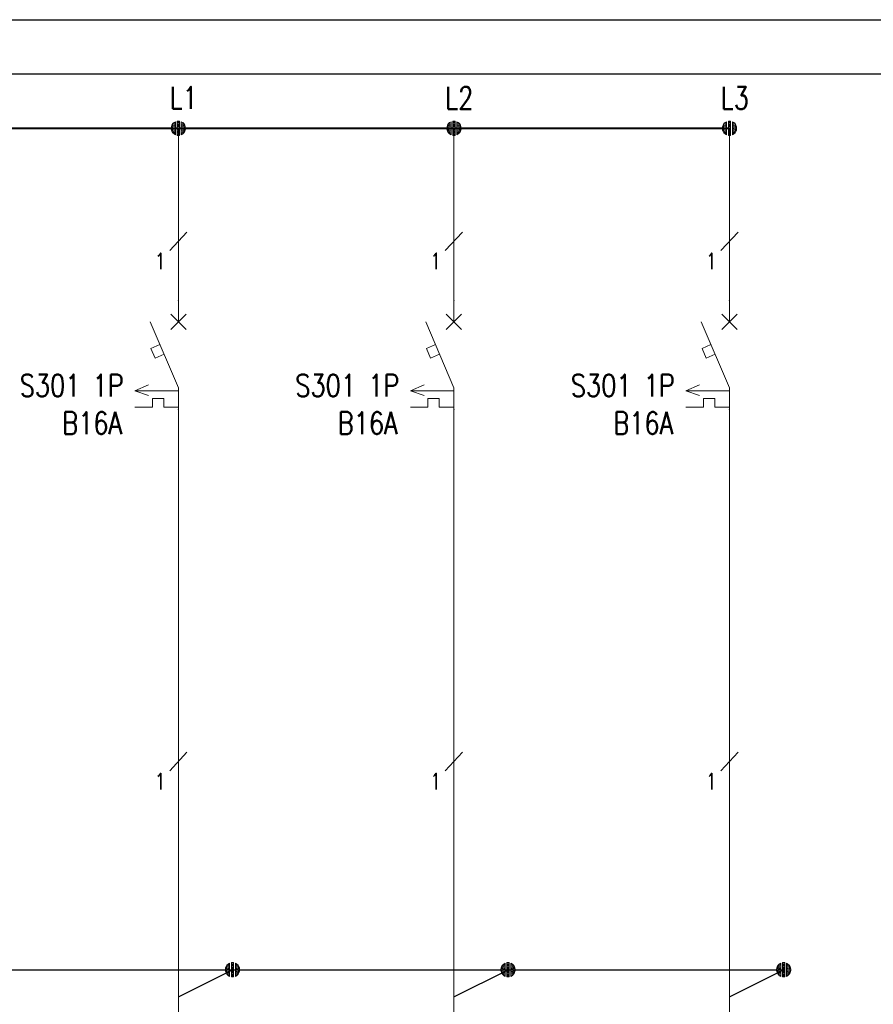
# Model space of a CAD drawing. Header units: millimetres. Extents: x 2505 to 3495, y 1397 to 1684.
# Tile 4 of 59: x 2630 to 2674, y 1465 to 1516. Entities that reach past the tile are written whole.
import ezdxf
from ezdxf.enums import TextEntityAlignment as Align

# ---------------------------------------------------------------- set-up
doc = ezdxf.new("R2010")
doc.units = ezdxf.units.MM
for name, color, linetype, lineweight in [('EB_PRZEWODY', 3, 'Continuous', 20), ('PRZEWODY', 3, 'Continuous', 20), ('SYMBOL', 3, 'Continuous', 20), ('SZYNY', 1, 'Continuous', 40)]:
    doc.layers.add(name, color=color, linetype=linetype, lineweight=lineweight)
doc.layers.add('OPIS', color=7, linetype='Continuous')
doc.styles.add('SIMPLEX', font='simplex.shx', dxfattribs={"width": 0.8})

# ---------------------------------------------------------------- blocks, each defined once
blk = doc.blocks.new('S-ZAB')
for p, q in [((-0.000008, -2.000032), (-0.000008, -0.000031)), ((-0.707114, -2.707138), (0.707099, -1.292925)), ((0.707099, -2.707138), (-0.707114, -1.292925)), ((-2.605718, -2.000032), (-0.000008, -8.080032)), ((-1.707928, -4.094892), (-2.531218, -4.447722)), ((-2.531218, -4.447722), (-2.150078, -5.337052)), ((-1.326788, -4.984212), (-2.150078, -5.337052)), ((-4.022616, -8.370921), (-2.759798, -7.798842)), ((-0.000008, -8.080032), (-0.000008, -10.080032)), ((-0.000008, -8.370921), (-4.022616, -8.370921)), ((-2.759798, -8.79886), (-4.022616, -8.370921)), ((-2.403294, -9.060289), (-2.403294, -9.874011)), ((-1.349945, -9.060289), (-2.403294, -9.060289)), ((-1.349945, -9.060289), (-1.349945, -9.874011)), ((-2.403294, -9.874011), (-4.022616, -9.874011)), ((-0.000008, -9.874011), (-1.349945, -9.874011))]:
    blk.add_line(p, q)
for p in [(-0.000008, -0.000031), (-0.000008, -10.080032)]:
    blk.add_point(p)
blk = doc.blocks.new('*U194')
for p, q in [((-0.637, 0.172), (-0.658, 0.021)), ((-0.637, 0.172), (-0.658, 0.021)), ((-0.637, 0.002), (-0.656, -0.028)), ((-0.598, 0.282), (-0.637, 0.172)), ((-0.598, 0.282), (-0.637, 0.172)), ((-0.598, 0.142), (-0.637, 0.087)), ((-0.598, 0.002), (-0.637, 0.002)), ((-0.513, 0.425), (-0.598, 0.282)), ((-0.513, 0.425), (-0.598, 0.282)), ((-0.513, 0.285), (-0.598, 0.188)), ((-0.513, 0.145), (-0.598, 0.095)), ((-0.513, 0.006), (-0.598, 0.002)), ((-0.399, 0.524), (-0.513, 0.425)), ((-0.399, 0.524), (-0.513, 0.425)), ((-0.399, 0.408), (-0.513, 0.332)), ((-0.399, 0.291), (-0.513, 0.239)), ((-0.399, 0.175), (-0.513, 0.145)), ((-0.399, 0.058), (-0.513, 0.052)), ((-0.267, 0.605), (-0.399, 0.524)), ((-0.267, 0.605), (-0.399, 0.524)), ((-0.267, 0.495), (-0.399, 0.429)), ((-0.267, 0.385), (-0.399, 0.334)), ((-0.267, 0.274), (-0.399, 0.238)), ((-0.267, 0.164), (-0.399, 0.143)), ((-0.267, 0.053), (-0.399, 0.048)), ((-0.267, 0.605), (-0.267, -0.609)), ((-0.267, 0.605), (-0.267, -0.609)), ((-0.105, 0.664), (0.105, 0.664)), ((-0.105, 0.664), (0.105, 0.664)), ((-0.105, -0.664), (-0.105, 0.664)), ((-0.105, 0.664), (-0.105, -0.664)), ((-0.105, 0.562), (0.105, 0.562)), ((-0.105, 0.46), (0.105, 0.46)), ((-0.105, 0.358), (0.105, 0.358)), ((-0.105, 0.256), (0.105, 0.256)), ((-0.105, 0.153), (0.105, 0.153)), ((-0.105, 0.051), (0.105, 0.051)), ((0.105, -0.664), (0.105, 0.664)), ((0.105, 0.664), (0.105, -0.664)), ((0.267, 0.605), (0.267, -0.609)), ((0.267, 0.605), (0.267, -0.609)), ((0.267, 0.605), (0.399, 0.524)), ((0.267, 0.605), (0.399, 0.524)), ((0.267, 0.495), (0.399, 0.429)), ((0.267, 0.385), (0.399, 0.334)), ((0.267, 0.274), (0.399, 0.238)), ((0.267, 0.164), (0.399, 0.143)), ((0.267, 0.053), (0.399, 0.048)), ((0.399, 0.524), (0.513, 0.425)), ((0.399, 0.524), (0.513, 0.425)), ((0.399, 0.408), (0.513, 0.332)), ((0.399, 0.291), (0.513, 0.239)), ((0.399, 0.175), (0.513, 0.145)), ((0.399, 0.058), (0.513, 0.052)), ((0.513, 0.425), (0.598, 0.282)), ((0.513, 0.425), (0.598, 0.282)), ((0.513, 0.285), (0.598, 0.188)), ((0.513, 0.145), (0.598, 0.095)), ((0.513, 0.006), (0.598, 0.002)), ((0.598, 0.282), (0.637, 0.172)), ((0.598, 0.282), (0.637, 0.172)), ((0.598, 0.142), (0.637, 0.087)), ((0.598, 0.002), (0.637, 0.002)), ((0.637, 0.172), (0.658, 0.021)), ((0.637, 0.172), (0.658, 0.021)), ((0.637, 0.002), (0.656, -0.028)), ((-0.654, -0.076), (-0.637, -0.168)), ((-0.637, -0.168), (-0.654, -0.076)), ((-0.598, -0.138), (-0.637, -0.083)), ((-0.637, -0.168), (-0.598, -0.278)), ((-0.598, -0.278), (-0.637, -0.168)), ((-0.513, -0.134), (-0.598, -0.091)), ((-0.513, -0.274), (-0.598, -0.185)), ((-0.598, -0.278), (-0.513, -0.414)), ((-0.513, -0.414), (-0.598, -0.278)), ((-0.399, -0.058), (-0.513, -0.041)), ((-0.399, -0.175), (-0.513, -0.134)), ((-0.399, -0.291), (-0.513, -0.228)), ((-0.399, -0.408), (-0.513, -0.321)), ((-0.513, -0.414), (-0.399, -0.524)), ((-0.399, -0.524), (-0.513, -0.414)), ((-0.267, -0.057), (-0.399, -0.048)), ((-0.267, -0.167), (-0.399, -0.143)), ((-0.267, -0.278), (-0.399, -0.238)), ((-0.267, -0.388), (-0.399, -0.334)), ((-0.267, -0.499), (-0.399, -0.429)), ((-0.399, -0.524), (-0.267, -0.609)), ((-0.267, -0.609), (-0.399, -0.524)), ((-0.105, -0.051), (0.105, -0.051)), ((-0.105, -0.153), (0.105, -0.153)), ((-0.105, -0.256), (0.105, -0.256)), ((-0.105, -0.358), (0.105, -0.358)), ((-0.105, -0.46), (0.105, -0.46)), ((-0.105, -0.562), (0.105, -0.562)), ((0.105, -0.664), (-0.105, -0.664)), ((-0.105, -0.664), (0.105, -0.664)), ((0.267, -0.057), (0.399, -0.048)), ((0.267, -0.167), (0.399, -0.143)), ((0.267, -0.278), (0.399, -0.238)), ((0.267, -0.388), (0.399, -0.334)), ((0.267, -0.499), (0.399, -0.429)), ((0.399, -0.524), (0.267, -0.609)), ((0.267, -0.609), (0.399, -0.524)), ((0.399, -0.058), (0.513, -0.041)), ((0.399, -0.175), (0.513, -0.134)), ((0.399, -0.291), (0.513, -0.228)), ((0.399, -0.408), (0.513, -0.321)), ((0.513, -0.414), (0.399, -0.524)), ((0.399, -0.524), (0.513, -0.414)), ((0.513, -0.134), (0.598, -0.091)), ((0.513, -0.274), (0.598, -0.185)), ((0.598, -0.278), (0.513, -0.414)), ((0.513, -0.414), (0.598, -0.278)), ((0.598, -0.138), (0.637, -0.083)), ((0.637, -0.168), (0.598, -0.278)), ((0.598, -0.278), (0.637, -0.168)), ((0.654, -0.076), (0.637, -0.168)), ((0.637, -0.168), (0.654, -0.076))]:
    blk.add_line(p, q)
at = {"ltscale": 5}
blk.add_line((0.658, 0.021), (0.658, -0.076), dxfattribs=at)
blk.add_point((0, 0))
blk = doc.blocks.new('*U195')
for p, q in [((-0.637, 0.172), (-0.658, 0.021)), ((-0.637, 0.172), (-0.658, 0.021)), ((-0.637, 0.002), (-0.656, -0.028)), ((-0.598, 0.282), (-0.637, 0.172)), ((-0.598, 0.282), (-0.637, 0.172)), ((-0.598, 0.142), (-0.637, 0.087)), ((-0.598, 0.002), (-0.637, 0.002)), ((-0.513, 0.425), (-0.598, 0.282)), ((-0.513, 0.425), (-0.598, 0.282)), ((-0.513, 0.285), (-0.598, 0.188)), ((-0.513, 0.145), (-0.598, 0.095)), ((-0.513, 0.006), (-0.598, 0.002)), ((-0.399, 0.524), (-0.513, 0.425)), ((-0.399, 0.524), (-0.513, 0.425)), ((-0.399, 0.408), (-0.513, 0.332)), ((-0.399, 0.291), (-0.513, 0.239)), ((-0.399, 0.175), (-0.513, 0.145)), ((-0.399, 0.058), (-0.513, 0.052)), ((-0.267, 0.605), (-0.399, 0.524)), ((-0.267, 0.605), (-0.399, 0.524)), ((-0.267, 0.495), (-0.399, 0.429)), ((-0.267, 0.385), (-0.399, 0.334)), ((-0.267, 0.274), (-0.399, 0.238)), ((-0.267, 0.164), (-0.399, 0.143)), ((-0.267, 0.053), (-0.399, 0.048)), ((-0.267, 0.605), (-0.267, -0.609)), ((-0.267, 0.605), (-0.267, -0.609)), ((-0.105, 0.664), (0.105, 0.664)), ((-0.105, 0.664), (0.105, 0.664)), ((-0.105, -0.664), (-0.105, 0.664)), ((-0.105, 0.664), (-0.105, -0.664)), ((-0.105, 0.562), (0.105, 0.562)), ((-0.105, 0.46), (0.105, 0.46)), ((-0.105, 0.358), (0.105, 0.358)), ((-0.105, 0.256), (0.105, 0.256)), ((-0.105, 0.153), (0.105, 0.153)), ((-0.105, 0.051), (0.105, 0.051)), ((0.105, -0.664), (0.105, 0.664)), ((0.105, 0.664), (0.105, -0.664)), ((0.267, 0.605), (0.267, -0.609)), ((0.267, 0.605), (0.267, -0.609)), ((0.267, 0.605), (0.399, 0.524)), ((0.267, 0.605), (0.399, 0.524)), ((0.267, 0.495), (0.399, 0.429)), ((0.267, 0.385), (0.399, 0.334)), ((0.267, 0.274), (0.399, 0.238)), ((0.267, 0.164), (0.399, 0.143)), ((0.267, 0.053), (0.399, 0.048)), ((0.399, 0.524), (0.513, 0.425)), ((0.399, 0.524), (0.513, 0.425)), ((0.399, 0.408), (0.513, 0.332)), ((0.399, 0.291), (0.513, 0.239)), ((0.399, 0.175), (0.513, 0.145)), ((0.399, 0.058), (0.513, 0.052)), ((0.513, 0.425), (0.598, 0.282)), ((0.513, 0.425), (0.598, 0.282)), ((0.513, 0.285), (0.598, 0.188)), ((0.513, 0.145), (0.598, 0.095)), ((0.513, 0.006), (0.598, 0.002)), ((0.598, 0.282), (0.637, 0.172)), ((0.598, 0.282), (0.637, 0.172)), ((0.598, 0.142), (0.637, 0.087)), ((0.598, 0.002), (0.637, 0.002)), ((0.637, 0.172), (0.658, 0.021)), ((0.637, 0.172), (0.658, 0.021)), ((0.637, 0.002), (0.656, -0.028)), ((-0.654, -0.076), (-0.637, -0.168)), ((-0.637, -0.168), (-0.654, -0.076)), ((-0.598, -0.138), (-0.637, -0.083)), ((-0.637, -0.168), (-0.598, -0.278)), ((-0.598, -0.278), (-0.637, -0.168)), ((-0.513, -0.134), (-0.598, -0.091)), ((-0.513, -0.274), (-0.598, -0.185)), ((-0.598, -0.278), (-0.513, -0.414)), ((-0.513, -0.414), (-0.598, -0.278)), ((-0.399, -0.058), (-0.513, -0.041)), ((-0.399, -0.175), (-0.513, -0.134)), ((-0.399, -0.291), (-0.513, -0.228)), ((-0.399, -0.408), (-0.513, -0.321)), ((-0.513, -0.414), (-0.399, -0.524)), ((-0.399, -0.524), (-0.513, -0.414)), ((-0.267, -0.057), (-0.399, -0.048)), ((-0.267, -0.167), (-0.399, -0.143)), ((-0.267, -0.278), (-0.399, -0.238)), ((-0.267, -0.388), (-0.399, -0.334)), ((-0.267, -0.499), (-0.399, -0.429)), ((-0.399, -0.524), (-0.267, -0.609)), ((-0.267, -0.609), (-0.399, -0.524)), ((-0.105, -0.051), (0.105, -0.051)), ((-0.105, -0.153), (0.105, -0.153)), ((-0.105, -0.256), (0.105, -0.256)), ((-0.105, -0.358), (0.105, -0.358)), ((-0.105, -0.46), (0.105, -0.46)), ((-0.105, -0.562), (0.105, -0.562)), ((0.105, -0.664), (-0.105, -0.664)), ((-0.105, -0.664), (0.105, -0.664)), ((0.267, -0.057), (0.399, -0.048)), ((0.267, -0.167), (0.399, -0.143)), ((0.267, -0.278), (0.399, -0.238)), ((0.267, -0.388), (0.399, -0.334)), ((0.267, -0.499), (0.399, -0.429)), ((0.399, -0.524), (0.267, -0.609)), ((0.267, -0.609), (0.399, -0.524)), ((0.399, -0.058), (0.513, -0.041)), ((0.399, -0.175), (0.513, -0.134)), ((0.399, -0.291), (0.513, -0.228)), ((0.399, -0.408), (0.513, -0.321)), ((0.513, -0.414), (0.399, -0.524)), ((0.399, -0.524), (0.513, -0.414)), ((0.513, -0.134), (0.598, -0.091)), ((0.513, -0.274), (0.598, -0.185)), ((0.598, -0.278), (0.513, -0.414)), ((0.513, -0.414), (0.598, -0.278)), ((0.598, -0.138), (0.637, -0.083)), ((0.637, -0.168), (0.598, -0.278)), ((0.598, -0.278), (0.637, -0.168)), ((0.654, -0.076), (0.637, -0.168)), ((0.637, -0.168), (0.654, -0.076))]:
    blk.add_line(p, q)
at = {"ltscale": 5}
blk.add_line((0.658, 0.021), (0.658, -0.076), dxfattribs=at)
blk.add_point((0, 0))
blk = doc.blocks.new('*U202')
for p, q in [((-0.637, 0.172), (-0.658, 0.021)), ((-0.637, 0.172), (-0.658, 0.021)), ((-0.637, 0.002), (-0.656, -0.028)), ((-0.598, 0.282), (-0.637, 0.172)), ((-0.598, 0.282), (-0.637, 0.172)), ((-0.598, 0.142), (-0.637, 0.087)), ((-0.598, 0.002), (-0.637, 0.002)), ((-0.513, 0.425), (-0.598, 0.282)), ((-0.513, 0.425), (-0.598, 0.282)), ((-0.513, 0.285), (-0.598, 0.188)), ((-0.513, 0.145), (-0.598, 0.095)), ((-0.513, 0.006), (-0.598, 0.002)), ((-0.399, 0.524), (-0.513, 0.425)), ((-0.399, 0.524), (-0.513, 0.425)), ((-0.399, 0.408), (-0.513, 0.332)), ((-0.399, 0.291), (-0.513, 0.239)), ((-0.399, 0.175), (-0.513, 0.145)), ((-0.399, 0.058), (-0.513, 0.052)), ((-0.267, 0.605), (-0.399, 0.524)), ((-0.267, 0.605), (-0.399, 0.524)), ((-0.267, 0.495), (-0.399, 0.429)), ((-0.267, 0.385), (-0.399, 0.334)), ((-0.267, 0.274), (-0.399, 0.238)), ((-0.267, 0.164), (-0.399, 0.143)), ((-0.267, 0.053), (-0.399, 0.048)), ((-0.267, 0.605), (-0.267, -0.609)), ((-0.267, 0.605), (-0.267, -0.609)), ((-0.105, 0.664), (0.105, 0.664)), ((-0.105, 0.664), (0.105, 0.664)), ((-0.105, -0.664), (-0.105, 0.664)), ((-0.105, 0.664), (-0.105, -0.664)), ((-0.105, 0.562), (0.105, 0.562)), ((-0.105, 0.46), (0.105, 0.46)), ((-0.105, 0.358), (0.105, 0.358)), ((-0.105, 0.256), (0.105, 0.256)), ((-0.105, 0.153), (0.105, 0.153)), ((-0.105, 0.051), (0.105, 0.051)), ((0.105, -0.664), (0.105, 0.664)), ((0.105, 0.664), (0.105, -0.664)), ((0.267, 0.605), (0.267, -0.609)), ((0.267, 0.605), (0.267, -0.609)), ((0.267, 0.605), (0.399, 0.524)), ((0.267, 0.605), (0.399, 0.524)), ((0.267, 0.495), (0.399, 0.429)), ((0.267, 0.385), (0.399, 0.334)), ((0.267, 0.274), (0.399, 0.238)), ((0.267, 0.164), (0.399, 0.143)), ((0.267, 0.053), (0.399, 0.048)), ((0.399, 0.524), (0.513, 0.425)), ((0.399, 0.524), (0.513, 0.425)), ((0.399, 0.408), (0.513, 0.332)), ((0.399, 0.291), (0.513, 0.239)), ((0.399, 0.175), (0.513, 0.145)), ((0.399, 0.058), (0.513, 0.052)), ((0.513, 0.425), (0.598, 0.282)), ((0.513, 0.425), (0.598, 0.282)), ((0.513, 0.285), (0.598, 0.188)), ((0.513, 0.145), (0.598, 0.095)), ((0.513, 0.006), (0.598, 0.002)), ((0.598, 0.282), (0.637, 0.172)), ((0.598, 0.282), (0.637, 0.172)), ((0.598, 0.142), (0.637, 0.087)), ((0.598, 0.002), (0.637, 0.002)), ((0.637, 0.172), (0.658, 0.021)), ((0.637, 0.172), (0.658, 0.021)), ((0.637, 0.002), (0.656, -0.028)), ((-0.654, -0.076), (-0.637, -0.168)), ((-0.637, -0.168), (-0.654, -0.076)), ((-0.598, -0.138), (-0.637, -0.083)), ((-0.637, -0.168), (-0.598, -0.278)), ((-0.598, -0.278), (-0.637, -0.168)), ((-0.513, -0.134), (-0.598, -0.091)), ((-0.513, -0.274), (-0.598, -0.185)), ((-0.598, -0.278), (-0.513, -0.414)), ((-0.513, -0.414), (-0.598, -0.278)), ((-0.399, -0.058), (-0.513, -0.041)), ((-0.399, -0.175), (-0.513, -0.134)), ((-0.399, -0.291), (-0.513, -0.228)), ((-0.399, -0.408), (-0.513, -0.321)), ((-0.513, -0.414), (-0.399, -0.524)), ((-0.399, -0.524), (-0.513, -0.414)), ((-0.267, -0.057), (-0.399, -0.048)), ((-0.267, -0.167), (-0.399, -0.143)), ((-0.267, -0.278), (-0.399, -0.238)), ((-0.267, -0.388), (-0.399, -0.334)), ((-0.267, -0.499), (-0.399, -0.429)), ((-0.399, -0.524), (-0.267, -0.609)), ((-0.267, -0.609), (-0.399, -0.524)), ((-0.105, -0.051), (0.105, -0.051)), ((-0.105, -0.153), (0.105, -0.153)), ((-0.105, -0.256), (0.105, -0.256)), ((-0.105, -0.358), (0.105, -0.358)), ((-0.105, -0.46), (0.105, -0.46)), ((-0.105, -0.562), (0.105, -0.562)), ((0.105, -0.664), (-0.105, -0.664)), ((-0.105, -0.664), (0.105, -0.664)), ((0.267, -0.057), (0.399, -0.048)), ((0.267, -0.167), (0.399, -0.143)), ((0.267, -0.278), (0.399, -0.238)), ((0.267, -0.388), (0.399, -0.334)), ((0.267, -0.499), (0.399, -0.429)), ((0.399, -0.524), (0.267, -0.609)), ((0.267, -0.609), (0.399, -0.524)), ((0.399, -0.058), (0.513, -0.041)), ((0.399, -0.175), (0.513, -0.134)), ((0.399, -0.291), (0.513, -0.228)), ((0.399, -0.408), (0.513, -0.321)), ((0.513, -0.414), (0.399, -0.524)), ((0.399, -0.524), (0.513, -0.414)), ((0.513, -0.134), (0.598, -0.091)), ((0.513, -0.274), (0.598, -0.185)), ((0.598, -0.278), (0.513, -0.414)), ((0.513, -0.414), (0.598, -0.278)), ((0.598, -0.138), (0.637, -0.083)), ((0.637, -0.168), (0.598, -0.278)), ((0.598, -0.278), (0.637, -0.168)), ((0.654, -0.076), (0.637, -0.168)), ((0.637, -0.168), (0.654, -0.076))]:
    blk.add_line(p, q)
at = {"ltscale": 5}
blk.add_line((0.658, 0.021), (0.658, -0.076), dxfattribs=at)
blk.add_point((0, 0))
blk = doc.blocks.new('*U199')
for p, q in [((-0.637, 0.172), (-0.658, 0.021)), ((-0.637, 0.172), (-0.658, 0.021)), ((-0.637, 0.002), (-0.656, -0.028)), ((-0.598, 0.282), (-0.637, 0.172)), ((-0.598, 0.282), (-0.637, 0.172)), ((-0.598, 0.142), (-0.637, 0.087)), ((-0.598, 0.002), (-0.637, 0.002)), ((-0.513, 0.425), (-0.598, 0.282)), ((-0.513, 0.425), (-0.598, 0.282)), ((-0.513, 0.285), (-0.598, 0.188)), ((-0.513, 0.145), (-0.598, 0.095)), ((-0.513, 0.006), (-0.598, 0.002)), ((-0.399, 0.524), (-0.513, 0.425)), ((-0.399, 0.524), (-0.513, 0.425)), ((-0.399, 0.408), (-0.513, 0.332)), ((-0.399, 0.291), (-0.513, 0.239)), ((-0.399, 0.175), (-0.513, 0.145)), ((-0.399, 0.058), (-0.513, 0.052)), ((-0.267, 0.605), (-0.399, 0.524)), ((-0.267, 0.605), (-0.399, 0.524)), ((-0.267, 0.495), (-0.399, 0.429)), ((-0.267, 0.385), (-0.399, 0.334)), ((-0.267, 0.274), (-0.399, 0.238)), ((-0.267, 0.164), (-0.399, 0.143)), ((-0.267, 0.053), (-0.399, 0.048)), ((-0.267, 0.605), (-0.267, -0.609)), ((-0.267, 0.605), (-0.267, -0.609)), ((-0.105, 0.664), (0.105, 0.664)), ((-0.105, 0.664), (0.105, 0.664)), ((-0.105, -0.664), (-0.105, 0.664)), ((-0.105, 0.664), (-0.105, -0.664)), ((-0.105, 0.562), (0.105, 0.562)), ((-0.105, 0.46), (0.105, 0.46)), ((-0.105, 0.358), (0.105, 0.358)), ((-0.105, 0.256), (0.105, 0.256)), ((-0.105, 0.153), (0.105, 0.153)), ((-0.105, 0.051), (0.105, 0.051)), ((0.105, -0.664), (0.105, 0.664)), ((0.105, 0.664), (0.105, -0.664)), ((0.267, 0.605), (0.267, -0.609)), ((0.267, 0.605), (0.267, -0.609)), ((0.267, 0.605), (0.399, 0.524)), ((0.267, 0.605), (0.399, 0.524)), ((0.267, 0.495), (0.399, 0.429)), ((0.267, 0.385), (0.399, 0.334)), ((0.267, 0.274), (0.399, 0.238)), ((0.267, 0.164), (0.399, 0.143)), ((0.267, 0.053), (0.399, 0.048)), ((0.399, 0.524), (0.513, 0.425)), ((0.399, 0.524), (0.513, 0.425)), ((0.399, 0.408), (0.513, 0.332)), ((0.399, 0.291), (0.513, 0.239)), ((0.399, 0.175), (0.513, 0.145)), ((0.399, 0.058), (0.513, 0.052)), ((0.513, 0.425), (0.598, 0.282)), ((0.513, 0.425), (0.598, 0.282)), ((0.513, 0.285), (0.598, 0.188)), ((0.513, 0.145), (0.598, 0.095)), ((0.513, 0.006), (0.598, 0.002)), ((0.598, 0.282), (0.637, 0.172)), ((0.598, 0.282), (0.637, 0.172)), ((0.598, 0.142), (0.637, 0.087)), ((0.598, 0.002), (0.637, 0.002)), ((0.637, 0.172), (0.658, 0.021)), ((0.637, 0.172), (0.658, 0.021)), ((0.637, 0.002), (0.656, -0.028)), ((-0.654, -0.076), (-0.637, -0.168)), ((-0.637, -0.168), (-0.654, -0.076)), ((-0.598, -0.138), (-0.637, -0.083)), ((-0.637, -0.168), (-0.598, -0.278)), ((-0.598, -0.278), (-0.637, -0.168)), ((-0.513, -0.134), (-0.598, -0.091)), ((-0.513, -0.274), (-0.598, -0.185)), ((-0.598, -0.278), (-0.513, -0.414)), ((-0.513, -0.414), (-0.598, -0.278)), ((-0.399, -0.058), (-0.513, -0.041)), ((-0.399, -0.175), (-0.513, -0.134)), ((-0.399, -0.291), (-0.513, -0.228)), ((-0.399, -0.408), (-0.513, -0.321)), ((-0.513, -0.414), (-0.399, -0.524)), ((-0.399, -0.524), (-0.513, -0.414)), ((-0.267, -0.057), (-0.399, -0.048)), ((-0.267, -0.167), (-0.399, -0.143)), ((-0.267, -0.278), (-0.399, -0.238)), ((-0.267, -0.388), (-0.399, -0.334)), ((-0.267, -0.499), (-0.399, -0.429)), ((-0.399, -0.524), (-0.267, -0.609)), ((-0.267, -0.609), (-0.399, -0.524)), ((-0.105, -0.051), (0.105, -0.051)), ((-0.105, -0.153), (0.105, -0.153)), ((-0.105, -0.256), (0.105, -0.256)), ((-0.105, -0.358), (0.105, -0.358)), ((-0.105, -0.46), (0.105, -0.46)), ((-0.105, -0.562), (0.105, -0.562)), ((0.105, -0.664), (-0.105, -0.664)), ((-0.105, -0.664), (0.105, -0.664)), ((0.267, -0.057), (0.399, -0.048)), ((0.267, -0.167), (0.399, -0.143)), ((0.267, -0.278), (0.399, -0.238)), ((0.267, -0.388), (0.399, -0.334)), ((0.267, -0.499), (0.399, -0.429)), ((0.399, -0.524), (0.267, -0.609)), ((0.267, -0.609), (0.399, -0.524)), ((0.399, -0.058), (0.513, -0.041)), ((0.399, -0.175), (0.513, -0.134)), ((0.399, -0.291), (0.513, -0.228)), ((0.399, -0.408), (0.513, -0.321)), ((0.513, -0.414), (0.399, -0.524)), ((0.399, -0.524), (0.513, -0.414)), ((0.513, -0.134), (0.598, -0.091)), ((0.513, -0.274), (0.598, -0.185)), ((0.598, -0.278), (0.513, -0.414)), ((0.513, -0.414), (0.598, -0.278)), ((0.598, -0.138), (0.637, -0.083)), ((0.637, -0.168), (0.598, -0.278)), ((0.598, -0.278), (0.637, -0.168)), ((0.654, -0.076), (0.637, -0.168)), ((0.637, -0.168), (0.654, -0.076))]:
    blk.add_line(p, q)
at = {"ltscale": 5}
blk.add_line((0.658, 0.021), (0.658, -0.076), dxfattribs=at)
blk.add_point((0, 0))
blk = doc.blocks.new('*U203')
for p, q in [((-0.637, 0.172), (-0.658, 0.021)), ((-0.637, 0.172), (-0.658, 0.021)), ((-0.637, 0.002), (-0.656, -0.028)), ((-0.598, 0.282), (-0.637, 0.172)), ((-0.598, 0.282), (-0.637, 0.172)), ((-0.598, 0.142), (-0.637, 0.087)), ((-0.598, 0.002), (-0.637, 0.002)), ((-0.513, 0.425), (-0.598, 0.282)), ((-0.513, 0.425), (-0.598, 0.282)), ((-0.513, 0.285), (-0.598, 0.188)), ((-0.513, 0.145), (-0.598, 0.095)), ((-0.513, 0.006), (-0.598, 0.002)), ((-0.399, 0.524), (-0.513, 0.425)), ((-0.399, 0.524), (-0.513, 0.425)), ((-0.399, 0.408), (-0.513, 0.332)), ((-0.399, 0.291), (-0.513, 0.239)), ((-0.399, 0.175), (-0.513, 0.145)), ((-0.399, 0.058), (-0.513, 0.052)), ((-0.267, 0.605), (-0.399, 0.524)), ((-0.267, 0.605), (-0.399, 0.524)), ((-0.267, 0.495), (-0.399, 0.429)), ((-0.267, 0.385), (-0.399, 0.334)), ((-0.267, 0.274), (-0.399, 0.238)), ((-0.267, 0.164), (-0.399, 0.143)), ((-0.267, 0.053), (-0.399, 0.048)), ((-0.267, 0.605), (-0.267, -0.609)), ((-0.267, 0.605), (-0.267, -0.609)), ((-0.105, 0.664), (0.105, 0.664)), ((-0.105, 0.664), (0.105, 0.664)), ((-0.105, -0.664), (-0.105, 0.664)), ((-0.105, 0.664), (-0.105, -0.664)), ((-0.105, 0.562), (0.105, 0.562)), ((-0.105, 0.46), (0.105, 0.46)), ((-0.105, 0.358), (0.105, 0.358)), ((-0.105, 0.256), (0.105, 0.256)), ((-0.105, 0.153), (0.105, 0.153)), ((-0.105, 0.051), (0.105, 0.051)), ((0.105, -0.664), (0.105, 0.664)), ((0.105, 0.664), (0.105, -0.664)), ((0.267, 0.605), (0.267, -0.609)), ((0.267, 0.605), (0.267, -0.609)), ((0.267, 0.605), (0.399, 0.524)), ((0.267, 0.605), (0.399, 0.524)), ((0.267, 0.495), (0.399, 0.429)), ((0.267, 0.385), (0.399, 0.334)), ((0.267, 0.274), (0.399, 0.238)), ((0.267, 0.164), (0.399, 0.143)), ((0.267, 0.053), (0.399, 0.048)), ((0.399, 0.524), (0.513, 0.425)), ((0.399, 0.524), (0.513, 0.425)), ((0.399, 0.408), (0.513, 0.332)), ((0.399, 0.291), (0.513, 0.239)), ((0.399, 0.175), (0.513, 0.145)), ((0.399, 0.058), (0.513, 0.052)), ((0.513, 0.425), (0.598, 0.282)), ((0.513, 0.425), (0.598, 0.282)), ((0.513, 0.285), (0.598, 0.188)), ((0.513, 0.145), (0.598, 0.095)), ((0.513, 0.006), (0.598, 0.002)), ((0.598, 0.282), (0.637, 0.172)), ((0.598, 0.282), (0.637, 0.172)), ((0.598, 0.142), (0.637, 0.087)), ((0.598, 0.002), (0.637, 0.002)), ((0.637, 0.172), (0.658, 0.021)), ((0.637, 0.172), (0.658, 0.021)), ((0.637, 0.002), (0.656, -0.028)), ((-0.654, -0.076), (-0.637, -0.168)), ((-0.637, -0.168), (-0.654, -0.076)), ((-0.598, -0.138), (-0.637, -0.083)), ((-0.637, -0.168), (-0.598, -0.278)), ((-0.598, -0.278), (-0.637, -0.168)), ((-0.513, -0.134), (-0.598, -0.091)), ((-0.513, -0.274), (-0.598, -0.185)), ((-0.598, -0.278), (-0.513, -0.414)), ((-0.513, -0.414), (-0.598, -0.278)), ((-0.399, -0.058), (-0.513, -0.041)), ((-0.399, -0.175), (-0.513, -0.134)), ((-0.399, -0.291), (-0.513, -0.228)), ((-0.399, -0.408), (-0.513, -0.321)), ((-0.513, -0.414), (-0.399, -0.524)), ((-0.399, -0.524), (-0.513, -0.414)), ((-0.267, -0.057), (-0.399, -0.048)), ((-0.267, -0.167), (-0.399, -0.143)), ((-0.267, -0.278), (-0.399, -0.238)), ((-0.267, -0.388), (-0.399, -0.334)), ((-0.267, -0.499), (-0.399, -0.429)), ((-0.399, -0.524), (-0.267, -0.609)), ((-0.267, -0.609), (-0.399, -0.524)), ((-0.105, -0.051), (0.105, -0.051)), ((-0.105, -0.153), (0.105, -0.153)), ((-0.105, -0.256), (0.105, -0.256)), ((-0.105, -0.358), (0.105, -0.358)), ((-0.105, -0.46), (0.105, -0.46)), ((-0.105, -0.562), (0.105, -0.562)), ((0.105, -0.664), (-0.105, -0.664)), ((-0.105, -0.664), (0.105, -0.664)), ((0.267, -0.057), (0.399, -0.048)), ((0.267, -0.167), (0.399, -0.143)), ((0.267, -0.278), (0.399, -0.238)), ((0.267, -0.388), (0.399, -0.334)), ((0.267, -0.499), (0.399, -0.429)), ((0.399, -0.524), (0.267, -0.609)), ((0.267, -0.609), (0.399, -0.524)), ((0.399, -0.058), (0.513, -0.041)), ((0.399, -0.175), (0.513, -0.134)), ((0.399, -0.291), (0.513, -0.228)), ((0.399, -0.408), (0.513, -0.321)), ((0.513, -0.414), (0.399, -0.524)), ((0.399, -0.524), (0.513, -0.414)), ((0.513, -0.134), (0.598, -0.091)), ((0.513, -0.274), (0.598, -0.185)), ((0.598, -0.278), (0.513, -0.414)), ((0.513, -0.414), (0.598, -0.278)), ((0.598, -0.138), (0.637, -0.083)), ((0.637, -0.168), (0.598, -0.278)), ((0.598, -0.278), (0.637, -0.168)), ((0.654, -0.076), (0.637, -0.168)), ((0.637, -0.168), (0.654, -0.076))]:
    blk.add_line(p, q)
at = {"ltscale": 5}
blk.add_line((0.658, 0.021), (0.658, -0.076), dxfattribs=at)
blk.add_point((0, 0))
blk = doc.blocks.new('*U201')
for p, q in [((-0.637, 0.172), (-0.658, 0.021)), ((-0.637, 0.172), (-0.658, 0.021)), ((-0.637, 0.002), (-0.656, -0.028)), ((-0.598, 0.282), (-0.637, 0.172)), ((-0.598, 0.282), (-0.637, 0.172)), ((-0.598, 0.142), (-0.637, 0.087)), ((-0.598, 0.002), (-0.637, 0.002)), ((-0.513, 0.425), (-0.598, 0.282)), ((-0.513, 0.425), (-0.598, 0.282)), ((-0.513, 0.285), (-0.598, 0.188)), ((-0.513, 0.145), (-0.598, 0.095)), ((-0.513, 0.006), (-0.598, 0.002)), ((-0.399, 0.524), (-0.513, 0.425)), ((-0.399, 0.524), (-0.513, 0.425)), ((-0.399, 0.408), (-0.513, 0.332)), ((-0.399, 0.291), (-0.513, 0.239)), ((-0.399, 0.175), (-0.513, 0.145)), ((-0.399, 0.058), (-0.513, 0.052)), ((-0.267, 0.605), (-0.399, 0.524)), ((-0.267, 0.605), (-0.399, 0.524)), ((-0.267, 0.495), (-0.399, 0.429)), ((-0.267, 0.385), (-0.399, 0.334)), ((-0.267, 0.274), (-0.399, 0.238)), ((-0.267, 0.164), (-0.399, 0.143)), ((-0.267, 0.053), (-0.399, 0.048)), ((-0.267, 0.605), (-0.267, -0.609)), ((-0.267, 0.605), (-0.267, -0.609)), ((-0.105, 0.664), (0.105, 0.664)), ((-0.105, 0.664), (0.105, 0.664)), ((-0.105, -0.664), (-0.105, 0.664)), ((-0.105, 0.664), (-0.105, -0.664)), ((-0.105, 0.562), (0.105, 0.562)), ((-0.105, 0.46), (0.105, 0.46)), ((-0.105, 0.358), (0.105, 0.358)), ((-0.105, 0.256), (0.105, 0.256)), ((-0.105, 0.153), (0.105, 0.153)), ((-0.105, 0.051), (0.105, 0.051)), ((0.105, -0.664), (0.105, 0.664)), ((0.105, 0.664), (0.105, -0.664)), ((0.267, 0.605), (0.267, -0.609)), ((0.267, 0.605), (0.267, -0.609)), ((0.267, 0.605), (0.399, 0.524)), ((0.267, 0.605), (0.399, 0.524)), ((0.267, 0.495), (0.399, 0.429)), ((0.267, 0.385), (0.399, 0.334)), ((0.267, 0.274), (0.399, 0.238)), ((0.267, 0.164), (0.399, 0.143)), ((0.267, 0.053), (0.399, 0.048)), ((0.399, 0.524), (0.513, 0.425)), ((0.399, 0.524), (0.513, 0.425)), ((0.399, 0.408), (0.513, 0.332)), ((0.399, 0.291), (0.513, 0.239)), ((0.399, 0.175), (0.513, 0.145)), ((0.399, 0.058), (0.513, 0.052)), ((0.513, 0.425), (0.598, 0.282)), ((0.513, 0.425), (0.598, 0.282)), ((0.513, 0.285), (0.598, 0.188)), ((0.513, 0.145), (0.598, 0.095)), ((0.513, 0.006), (0.598, 0.002)), ((0.598, 0.282), (0.637, 0.172)), ((0.598, 0.282), (0.637, 0.172)), ((0.598, 0.142), (0.637, 0.087)), ((0.598, 0.002), (0.637, 0.002)), ((0.637, 0.172), (0.658, 0.021)), ((0.637, 0.172), (0.658, 0.021)), ((0.637, 0.002), (0.656, -0.028)), ((-0.654, -0.076), (-0.637, -0.168)), ((-0.637, -0.168), (-0.654, -0.076)), ((-0.598, -0.138), (-0.637, -0.083)), ((-0.637, -0.168), (-0.598, -0.278)), ((-0.598, -0.278), (-0.637, -0.168)), ((-0.513, -0.134), (-0.598, -0.091)), ((-0.513, -0.274), (-0.598, -0.185)), ((-0.598, -0.278), (-0.513, -0.414)), ((-0.513, -0.414), (-0.598, -0.278)), ((-0.399, -0.058), (-0.513, -0.041)), ((-0.399, -0.175), (-0.513, -0.134)), ((-0.399, -0.291), (-0.513, -0.228)), ((-0.399, -0.408), (-0.513, -0.321)), ((-0.513, -0.414), (-0.399, -0.524)), ((-0.399, -0.524), (-0.513, -0.414)), ((-0.267, -0.057), (-0.399, -0.048)), ((-0.267, -0.167), (-0.399, -0.143)), ((-0.267, -0.278), (-0.399, -0.238)), ((-0.267, -0.388), (-0.399, -0.334)), ((-0.267, -0.499), (-0.399, -0.429)), ((-0.399, -0.524), (-0.267, -0.609)), ((-0.267, -0.609), (-0.399, -0.524)), ((-0.105, -0.051), (0.105, -0.051)), ((-0.105, -0.153), (0.105, -0.153)), ((-0.105, -0.256), (0.105, -0.256)), ((-0.105, -0.358), (0.105, -0.358)), ((-0.105, -0.46), (0.105, -0.46)), ((-0.105, -0.562), (0.105, -0.562)), ((0.105, -0.664), (-0.105, -0.664)), ((-0.105, -0.664), (0.105, -0.664)), ((0.267, -0.057), (0.399, -0.048)), ((0.267, -0.167), (0.399, -0.143)), ((0.267, -0.278), (0.399, -0.238)), ((0.267, -0.388), (0.399, -0.334)), ((0.267, -0.499), (0.399, -0.429)), ((0.399, -0.524), (0.267, -0.609)), ((0.267, -0.609), (0.399, -0.524)), ((0.399, -0.058), (0.513, -0.041)), ((0.399, -0.175), (0.513, -0.134)), ((0.399, -0.291), (0.513, -0.228)), ((0.399, -0.408), (0.513, -0.321)), ((0.513, -0.414), (0.399, -0.524)), ((0.399, -0.524), (0.513, -0.414)), ((0.513, -0.134), (0.598, -0.091)), ((0.513, -0.274), (0.598, -0.185)), ((0.598, -0.278), (0.513, -0.414)), ((0.513, -0.414), (0.598, -0.278)), ((0.598, -0.138), (0.637, -0.083)), ((0.637, -0.168), (0.598, -0.278)), ((0.598, -0.278), (0.637, -0.168)), ((0.654, -0.076), (0.637, -0.168)), ((0.637, -0.168), (0.654, -0.076))]:
    blk.add_line(p, q)
at = {"ltscale": 5}
blk.add_line((0.658, 0.021), (0.658, -0.076), dxfattribs=at)
blk.add_point((0, 0))

msp = doc.modelspace()

# ---------------------------------------------------------------- linework, layer by layer
at = {"layer": 'EB_PRZEWODY', "lineweight": -3, "ltscale": 5}
for p, q in [((2638.382, 1465.464), (2641.154, 1466.85)), ((2652.495, 1465.464), (2655.267, 1466.85)), ((2666.608, 1465.464), (2669.38, 1466.85))]:
    msp.add_line(p, q, dxfattribs=at)
at = {"layer": 'PRZEWODY', "ltscale": 5}
for p, q in [((2638.382, 1501.139), (2638.382, 1509.95)), ((2652.495, 1501.139), (2652.495, 1509.95)), ((2666.608, 1501.139), (2666.608, 1509.95))]:
    msp.add_line(p, q, dxfattribs=at)
at = {"layer": 'PRZEWODY'}
for p, q in [((2638.382, 1495.564), (2638.382, 1441.541)), ((2652.495, 1495.564), (2652.495, 1441.541)), ((2666.608, 1495.564), (2666.608, 1441.541))]:
    msp.add_line(p, q, dxfattribs=at)
at = {"layer": 'SYMBOL'}
for p, q in [((2637.942, 1503.691), (2638.823, 1504.636)), ((2652.054, 1503.691), (2652.935, 1504.636)), ((2666.167, 1503.691), (2667.048, 1504.636)), ((2637.942, 1477.048), (2638.823, 1477.993)), ((2652.054, 1477.048), (2652.935, 1477.993)), ((2666.167, 1477.048), (2667.048, 1477.993))]:
    msp.add_line(p, q, dxfattribs=at)
at = {"layer": 'SZYNY', "lineweight": -3}
for p, q in [((2551.274, 1515.51), (2784.235, 1515.51)), ((2553.703, 1515.509), (3301.29, 1515.509))]:
    msp.add_line(p, q, dxfattribs=at)
at = {"layer": 'SZYNY', "color": 5, "lineweight": -3}
for p, q in [((2551.274, 1512.738), (2784.235, 1512.738)), ((2553.703, 1512.739), (3301.29, 1512.739)), ((2621.002, 1466.85), (2669.379, 1466.85))]:
    msp.add_line(p, q, dxfattribs=at)
at = {"layer": 'SZYNY'}
msp.add_line((2625.981, 1509.95), (2666.608, 1509.95), dxfattribs=at)

# ---------------------------------------------------------------- block references
at = {"layer": 'EB_PRZEWODY', "lineweight": -3, "ltscale": 5, "xscale": 0.5544000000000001, "yscale": 0.5544000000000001, "zscale": 0.5544000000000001}
for name, p in [('*U199', (2641.154, 1466.85)), ('*U203', (2655.267, 1466.85)), ('*U201', (2669.38, 1466.85))]:
    msp.add_blockref(name, p, dxfattribs=at)
at = {"layer": 'PRZEWODY', "xscale": 0.5543999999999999, "yscale": 0.5543999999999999, "zscale": 0.5543999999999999}
for name, p in [('*U194', (2638.382, 1509.95)), ('*U195', (2652.495, 1509.95)), ('*U202', (2666.608, 1509.95))]:
    msp.add_blockref(name, p, dxfattribs=at)
at = {"layer": 'SYMBOL', "xscale": 0.5543999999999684, "yscale": 0.5543999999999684, "zscale": 0.5543999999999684}
for p in [(2638.382, 1501.139), (2652.495, 1501.139), (2666.608, 1501.139)]:
    msp.add_blockref('S-ZAB', p, dxfattribs=at)

# ---------------------------------------------------------------- texts
at = {"layer": 'OPIS', "style": 'SIMPLEX', "width": 0.8}
for s, height, p in [('L1', 1.134, (2637.939, 1510.939)), ('L2', 1.134, (2652.052, 1510.936)), ('L3', 1.134, (2666.165, 1510.933)), ('1', 0.832, (2637.164, 1502.725)), ('1', 0.832, (2651.277, 1502.725)), ('1', 0.832, (2665.389, 1502.725)), ('1', 0.832, (2637.164, 1476.082)), ('1', 0.832, (2651.277, 1476.082)), ('1', 0.832, (2665.389, 1476.082))]:
    msp.add_text(s, height=height, dxfattribs=at).set_placement(p)
for s, p in [('S301 1P', (2635.583, 1495.872)), ('S301 1P', (2649.696, 1495.872)), ('S301 1P', (2663.809, 1495.872)), ('B16A', (2635.503, 1493.945)), ('B16A', (2649.616, 1493.945)), ('B16A', (2663.729, 1493.945))]:
    msp.add_text(s, height=1.134, dxfattribs=at).set_placement(p, align=Align.BOTTOM_RIGHT)

doc.saveas('drawing.dxf')
